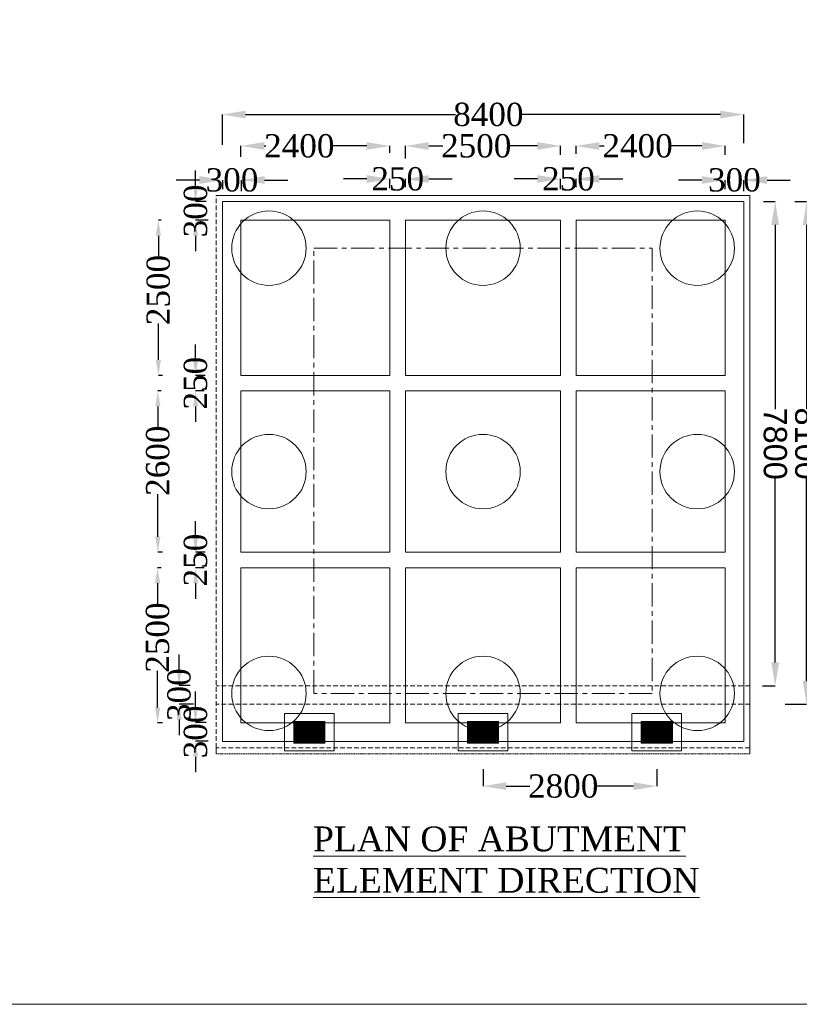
# Model space of a CAD drawing. Header units: millimetres. Extents: x 103078 to 28190236, y -3207472 to 320261.
# Tile 2 of 15: x 27903360 to 27953602, y -440868 to -377406. Entities that reach past the tile are written whole.
import ezdxf

# ---------------------------------------------------------------- set-up
doc = ezdxf.new("R2010")
doc.units = ezdxf.units.MM
doc.header["$LTSCALE"] = 60
doc.header["$MEASUREMENT"] = 0
doc.linetypes.add('CENTER', pattern=[2, 1.25, -0.25, 0.25, -0.25])
doc.linetypes.add('HIDDEN', pattern=[0.375, 0.25, -0.125])
doc.styles.add('PDF Arial Bold', font='times.ttf')
doc.dimstyles.get("Standard").update_dxf_attribs({"dimtxt": 400, "dimasz": 215, "dimexe": 0.18, "dimexo": 0.0625, "dimgap": 0.09, "dimtad": 0, "dimtih": 1, "dimtoh": 1, "dimdec": 0, "dimzin": 4, "dimdsep": 46, "dimtxsty": 'Standard', "dimblk": 'OPEN90', "dimcen": 0, "dimadec": 0, "dimazin": 1, "dimtfac": 1, "dimtdec": 0, "dimtix": 1, "dimtofl": 0, "dimtmove": 0, "dimatfit": 3, "dimldrblk": 'OPEN30', "dimfxl": 1, "dimtolj": 1, "dimtzin": 0, "dimarcsym": 0})

# ---------------------------------------------------------------- blocks, each defined once
blk = doc.blocks.new('*D6308')
at = {"color": 0, "linetype": 'Continuous', "lineweight": -2, "ltscale": 2, "transparency": 16777216}
for p, q in [((27947322, -387740), (27945822, -387740)), ((27948822, -388334), (27948822, -387740)), ((27950020, -388450), (27950020, -387740)), ((27951520, -387740), (27953020, -387740))]:
    blk.add_line(p, q, dxfattribs=at)
at = {"color": 0, "linetype": 'Continuous', "lineweight": 9, "ltscale": 2, "transparency": 16777216}
for points in [[(27947322, -387490), (27947322, -387990), (27948822, -387740)], [(27951520, -387490), (27951520, -387990), (27950020, -387740)]]:
    blk.add_solid(points, dxfattribs=at)
at = {"layer": 'Defpoints', "color": 0, "linetype": 'Continuous', "lineweight": 9, "ltscale": 2, "transparency": 16777216}
for p in [(27948822, -387740), (27948822, -388334), (27950020, -388450)]:
    blk.add_point(p, dxfattribs=at)
at = {"color": 0, "linetype": 'Continuous', "lineweight": 9, "ltscale": 2, "transparency": 16777216, "insert": (27949421, -387740), "char_height": 1500, "attachment_point": 5, "style": 'PDF Arial Bold'}
blk.add_mtext('\\A1;300', dxfattribs=at)
blk = doc.blocks.new('*D6309')
at = {"color": 0, "linetype": 'Continuous', "lineweight": -2, "ltscale": 2, "transparency": 16777216}
for p, q in [((27914946, -387740), (27913446, -387740)), ((27916446, -388334), (27916446, -387740)), ((27917644, -388450), (27917644, -387740)), ((27919144, -387740), (27920644, -387740))]:
    blk.add_line(p, q, dxfattribs=at)
at = {"color": 0, "linetype": 'Continuous', "lineweight": 9, "ltscale": 2, "transparency": 16777216}
for points in [[(27914946, -387490), (27914946, -387990), (27916446, -387740)], [(27919144, -387490), (27919144, -387990), (27917644, -387740)]]:
    blk.add_solid(points, dxfattribs=at)
at = {"layer": 'Defpoints', "color": 0, "linetype": 'Continuous', "lineweight": 9, "ltscale": 2, "transparency": 16777216}
for p in [(27916446, -387740), (27916446, -388334), (27917644, -388450)]:
    blk.add_point(p, dxfattribs=at)
at = {"color": 0, "linetype": 'Continuous', "lineweight": 9, "ltscale": 2, "transparency": 16777216, "insert": (27917045, -387740), "char_height": 1500, "attachment_point": 5, "style": 'PDF Arial Bold'}
blk.add_mtext('\\A1;300', dxfattribs=at)
blk = doc.blocks.new('*D6310')
at = {"color": 0, "linetype": 'Continuous', "lineweight": -2, "ltscale": 2, "transparency": 16777216}
for p, q in [((27936722, -387673), (27935222, -387673)), ((27938222, -388333), (27938222, -387673)), ((27939222, -388199), (27939222, -387673)), ((27940722, -387673), (27942222, -387673))]:
    blk.add_line(p, q, dxfattribs=at)
at = {"color": 0, "linetype": 'Continuous', "lineweight": 9, "ltscale": 2, "transparency": 16777216}
for points in [[(27936722, -387423), (27936722, -387923), (27938222, -387673)], [(27940722, -387423), (27940722, -387923), (27939222, -387673)]]:
    blk.add_solid(points, dxfattribs=at)
at = {"layer": 'Defpoints', "color": 0, "linetype": 'Continuous', "lineweight": 9, "ltscale": 2, "transparency": 16777216}
for p in [(27938222, -387673), (27938222, -388333), (27939222, -388199)]:
    blk.add_point(p, dxfattribs=at)
at = {"color": 0, "linetype": 'Continuous', "lineweight": 9, "ltscale": 2, "transparency": 16777216, "insert": (27938722, -387673), "char_height": 1500, "attachment_point": 5, "style": 'PDF Arial Bold'}
blk.add_mtext('\\A1;250', dxfattribs=at)
blk = doc.blocks.new('*D6311')
at = {"color": 0, "linetype": 'Continuous', "lineweight": -2, "ltscale": 2, "transparency": 16777216}
for p, q in [((27916422, -385476), (27916422, -383521)), ((27917922, -383521), (27931454, -383521)), ((27948522, -383521), (27935671, -383521)), ((27950022, -385373), (27950022, -383521))]:
    blk.add_line(p, q, dxfattribs=at)
at = {"color": 0, "linetype": 'Continuous', "lineweight": 9, "ltscale": 2, "transparency": 16777216}
for points in [[(27917922, -383271), (27917922, -383771), (27916422, -383521)], [(27948522, -383271), (27948522, -383771), (27950022, -383521)]]:
    blk.add_solid(points, dxfattribs=at)
at = {"layer": 'Defpoints', "color": 0, "linetype": 'Continuous', "lineweight": 9, "ltscale": 2, "transparency": 16777216}
for p in [(27916422, -383521), (27916422, -385476), (27950022, -385373)]:
    blk.add_point(p, dxfattribs=at)
at = {"color": 0, "linetype": 'Continuous', "lineweight": 9, "ltscale": 2, "transparency": 16777216, "insert": (27933562, -383521), "char_height": 1500, "attachment_point": 5, "style": 'PDF Arial Bold'}
blk.add_mtext('\\A1;8400', dxfattribs=at)
blk = doc.blocks.new('*D6312')
at = {"color": 0, "linetype": 'Continuous', "lineweight": -2, "ltscale": 2, "transparency": 16777216}
for p, q in [((27939222, -386049), (27939222, -385545)), ((27940722, -385545), (27941028, -385545)), ((27947322, -385545), (27945331, -385545)), ((27948822, -386122), (27948822, -385545))]:
    blk.add_line(p, q, dxfattribs=at)
at = {"color": 0, "linetype": 'Continuous', "lineweight": 9, "ltscale": 2, "transparency": 16777216}
for points in [[(27940722, -385295), (27940722, -385795), (27939222, -385545)], [(27947322, -385295), (27947322, -385795), (27948822, -385545)]]:
    blk.add_solid(points, dxfattribs=at)
at = {"layer": 'Defpoints', "color": 0, "linetype": 'Continuous', "lineweight": 9, "ltscale": 2, "transparency": 16777216}
for p in [(27939222, -385545), (27939222, -386049), (27948822, -386122)]:
    blk.add_point(p, dxfattribs=at)
at = {"color": 0, "linetype": 'Continuous', "lineweight": 9, "ltscale": 2, "transparency": 16777216, "insert": (27943180, -385545), "char_height": 1500, "attachment_point": 5, "style": 'PDF Arial Bold'}
blk.add_mtext('\\A1;2400', dxfattribs=at)
blk = doc.blocks.new('*D6313')
at = {"color": 0, "linetype": 'Continuous', "lineweight": -2, "ltscale": 2, "transparency": 16777216}
for p, q in [((27928222, -386356), (27928222, -385545)), ((27929722, -385545), (27930628, -385545)), ((27936722, -385545), (27934931, -385545)), ((27938222, -386112), (27938222, -385545))]:
    blk.add_line(p, q, dxfattribs=at)
at = {"color": 0, "linetype": 'Continuous', "lineweight": 9, "ltscale": 2, "transparency": 16777216}
for points in [[(27929722, -385295), (27929722, -385795), (27928222, -385545)], [(27936722, -385295), (27936722, -385795), (27938222, -385545)]]:
    blk.add_solid(points, dxfattribs=at)
at = {"layer": 'Defpoints', "color": 0, "linetype": 'Continuous', "lineweight": 9, "ltscale": 2, "transparency": 16777216}
for p in [(27928222, -385545), (27928222, -386356), (27938222, -386112)]:
    blk.add_point(p, dxfattribs=at)
at = {"color": 0, "linetype": 'Continuous', "lineweight": 9, "ltscale": 2, "transparency": 16777216, "insert": (27932780, -385545), "char_height": 1500, "attachment_point": 5, "style": 'PDF Arial Bold'}
blk.add_mtext('\\A1;2500', dxfattribs=at)
blk = doc.blocks.new('*D6314')
at = {"color": 0, "linetype": 'Continuous', "lineweight": -2, "ltscale": 2, "transparency": 16777216}
for p, q in [((27917622, -386235), (27917622, -385545)), ((27919122, -385545), (27919228, -385545)), ((27925722, -385545), (27923531, -385545)), ((27927222, -385988), (27927222, -385545))]:
    blk.add_line(p, q, dxfattribs=at)
at = {"color": 0, "linetype": 'Continuous', "lineweight": 9, "ltscale": 2, "transparency": 16777216}
for points in [[(27919122, -385295), (27919122, -385795), (27917622, -385545)], [(27925722, -385295), (27925722, -385795), (27927222, -385545)]]:
    blk.add_solid(points, dxfattribs=at)
at = {"layer": 'Defpoints', "color": 0, "linetype": 'Continuous', "lineweight": 9, "ltscale": 2, "transparency": 16777216}
for p in [(27917622, -385545), (27917622, -386235), (27927222, -385988)]:
    blk.add_point(p, dxfattribs=at)
at = {"color": 0, "linetype": 'Continuous', "lineweight": 9, "ltscale": 2, "transparency": 16777216, "insert": (27921380, -385545), "char_height": 1500, "attachment_point": 5, "style": 'PDF Arial Bold'}
blk.add_mtext('\\A1;2400', dxfattribs=at)
blk = doc.blocks.new('*D6315')
at = {"color": 0, "linetype": 'Continuous', "lineweight": -2, "ltscale": 2, "transparency": 16777216}
for p, q in [((27914694, -388133), (27914694, -387133)), ((27915385, -389133), (27914694, -389133)), ((27915500, -390333), (27914694, -390333)), ((27914694, -391333), (27914694, -392333))]:
    blk.add_line(p, q, dxfattribs=at)
at = {"color": 0, "linetype": 'Continuous', "lineweight": 9, "ltscale": 2, "transparency": 16777216}
for points in [[(27914528, -388133), (27914861, -388133), (27914694, -389133)], [(27914528, -391333), (27914861, -391333), (27914694, -390333)]]:
    blk.add_solid(points, dxfattribs=at)
at = {"layer": 'Defpoints', "color": 0, "linetype": 'Continuous', "lineweight": 9, "ltscale": 2, "transparency": 16777216}
for p in [(27915385, -389133), (27914694, -390333), (27915500, -390333)]:
    blk.add_point(p, dxfattribs=at)
at = {"color": 0, "linetype": 'Continuous', "lineweight": 9, "ltscale": 2, "transparency": 16777216, "insert": (27914694, -389733), "char_height": 1500, "attachment_point": 5, "rotation": 90, "style": 'PDF Arial Bold'}
blk.add_mtext('\\A1;300', dxfattribs=at)
blk = doc.blocks.new('*D6316')
at = {"color": 0, "linetype": 'Continuous', "lineweight": -2, "ltscale": 2, "transparency": 16777216}
for p, q in [((27914694, -421713), (27914694, -420713)), ((27915385, -422713), (27914694, -422713)), ((27915500, -423913), (27914694, -423913)), ((27914694, -424913), (27914694, -425913))]:
    blk.add_line(p, q, dxfattribs=at)
at = {"color": 0, "linetype": 'Continuous', "lineweight": 9, "ltscale": 2, "transparency": 16777216}
for points in [[(27914528, -421713), (27914861, -421713), (27914694, -422713)], [(27914528, -424913), (27914861, -424913), (27914694, -423913)]]:
    blk.add_solid(points, dxfattribs=at)
at = {"layer": 'Defpoints', "color": 0, "linetype": 'Continuous', "lineweight": 9, "ltscale": 2, "transparency": 16777216}
for p in [(27915385, -422713), (27914694, -423913), (27915500, -423913)]:
    blk.add_point(p, dxfattribs=at)
at = {"color": 0, "linetype": 'Continuous', "lineweight": 9, "ltscale": 2, "transparency": 16777216, "insert": (27914694, -423313), "char_height": 1500, "attachment_point": 5, "rotation": 90, "style": 'PDF Arial Bold'}
blk.add_mtext('\\A1;300', dxfattribs=at)
blk = doc.blocks.new('*D6317')
at = {"color": 0, "linetype": 'Continuous', "lineweight": -2, "ltscale": 2, "transparency": 16777216}
for p, q in [((27914694, -399333), (27914694, -398333)), ((27915308, -400333), (27914694, -400333)), ((27915250, -401333), (27914694, -401333)), ((27914694, -402333), (27914694, -403333))]:
    blk.add_line(p, q, dxfattribs=at)
at = {"color": 0, "linetype": 'Continuous', "lineweight": 9, "ltscale": 2, "transparency": 16777216}
for points in [[(27914528, -399333), (27914861, -399333), (27914694, -400333)], [(27914528, -402333), (27914861, -402333), (27914694, -401333)]]:
    blk.add_solid(points, dxfattribs=at)
at = {"layer": 'Defpoints', "color": 0, "linetype": 'Continuous', "lineweight": 9, "ltscale": 2, "transparency": 16777216}
for p in [(27915308, -400333), (27914694, -401333), (27915250, -401333)]:
    blk.add_point(p, dxfattribs=at)
at = {"color": 0, "linetype": 'Continuous', "lineweight": 9, "ltscale": 2, "transparency": 16777216, "insert": (27914694, -400833), "char_height": 1500, "attachment_point": 5, "rotation": 90, "style": 'PDF Arial Bold'}
blk.add_mtext('\\A1;250', dxfattribs=at)
blk = doc.blocks.new('*D6318')
at = {"color": 0, "linetype": 'Continuous', "lineweight": -2, "ltscale": 2, "transparency": 16777216}
for p, q in [((27914694, -410733), (27914694, -409733)), ((27915308, -411733), (27914694, -411733)), ((27915250, -412733), (27914694, -412733)), ((27914694, -413733), (27914694, -414733))]:
    blk.add_line(p, q, dxfattribs=at)
at = {"color": 0, "linetype": 'Continuous', "lineweight": 9, "ltscale": 2, "transparency": 16777216}
for points in [[(27914528, -410733), (27914861, -410733), (27914694, -411733)], [(27914528, -413733), (27914861, -413733), (27914694, -412733)]]:
    blk.add_solid(points, dxfattribs=at)
at = {"layer": 'Defpoints', "color": 0, "linetype": 'Continuous', "lineweight": 9, "ltscale": 2, "transparency": 16777216}
for p in [(27915308, -411733), (27914694, -412733), (27915250, -412733)]:
    blk.add_point(p, dxfattribs=at)
at = {"color": 0, "linetype": 'Continuous', "lineweight": 9, "ltscale": 2, "transparency": 16777216, "insert": (27914694, -412233), "char_height": 1500, "attachment_point": 5, "rotation": 90, "style": 'PDF Arial Bold'}
blk.add_mtext('\\A1;250', dxfattribs=at)
blk = doc.blocks.new('*D6319')
at = {"color": 0, "linetype": 'Continuous', "lineweight": -2, "ltscale": 2, "transparency": 16777216}
for p, q in [((27912474, -390333), (27912296, -390333)), ((27912296, -391333), (27912296, -392680)), ((27912296, -399333), (27912296, -396983)), ((27912557, -400333), (27912296, -400333))]:
    blk.add_line(p, q, dxfattribs=at)
at = {"color": 0, "linetype": 'Continuous', "lineweight": 9, "ltscale": 2, "transparency": 16777216}
for points in [[(27912129, -391333), (27912463, -391333), (27912296, -390333)], [(27912129, -399333), (27912463, -399333), (27912296, -400333)]]:
    blk.add_solid(points, dxfattribs=at)
at = {"layer": 'Defpoints', "color": 0, "linetype": 'Continuous', "lineweight": 9, "ltscale": 2, "transparency": 16777216}
for p in [(27912296, -390333), (27912474, -390333), (27912557, -400333)]:
    blk.add_point(p, dxfattribs=at)
at = {"color": 0, "linetype": 'Continuous', "lineweight": 9, "ltscale": 2, "transparency": 16777216, "insert": (27912296, -394832), "char_height": 1500, "attachment_point": 5, "rotation": 90, "style": 'PDF Arial Bold'}
blk.add_mtext('\\A1;2500', dxfattribs=at)
blk = doc.blocks.new('*D6320')
at = {"color": 0, "linetype": 'Continuous', "lineweight": -2, "ltscale": 2, "transparency": 16777216}
for p, q in [((27912474, -401333), (27912261, -401333)), ((27912262, -402333), (27912262, -403680)), ((27912262, -410733), (27912262, -407983)), ((27912557, -411733), (27912261, -411733))]:
    blk.add_line(p, q, dxfattribs=at)
at = {"color": 0, "linetype": 'Continuous', "lineweight": 9, "ltscale": 2, "transparency": 16777216}
for points in [[(27912095, -402333), (27912428, -402333), (27912262, -401333)], [(27912095, -410733), (27912428, -410733), (27912262, -411733)]]:
    blk.add_solid(points, dxfattribs=at)
at = {"layer": 'Defpoints', "color": 0, "linetype": 'Continuous', "lineweight": 9, "ltscale": 2, "transparency": 16777216}
for p in [(27912262, -401333), (27912474, -401333), (27912557, -411733)]:
    blk.add_point(p, dxfattribs=at)
at = {"color": 0, "linetype": 'Continuous', "lineweight": 9, "ltscale": 2, "transparency": 16777216, "insert": (27912262, -405832), "char_height": 1500, "attachment_point": 5, "rotation": 90, "style": 'PDF Arial Bold'}
blk.add_mtext('\\A1;2600', dxfattribs=at)
blk = doc.blocks.new('*D6321')
at = {"color": 0, "linetype": 'Continuous', "lineweight": -2, "ltscale": 2, "transparency": 16777216}
for p, q in [((27912474, -412733), (27912247, -412733)), ((27912248, -413733), (27912248, -415080)), ((27912248, -421733), (27912248, -419383)), ((27912557, -422733), (27912247, -422733))]:
    blk.add_line(p, q, dxfattribs=at)
at = {"color": 0, "linetype": 'Continuous', "lineweight": 9, "ltscale": 2, "transparency": 16777216}
for points in [[(27912081, -413733), (27912414, -413733), (27912248, -412733)], [(27912081, -421733), (27912414, -421733), (27912248, -422733)]]:
    blk.add_solid(points, dxfattribs=at)
at = {"layer": 'Defpoints', "color": 0, "linetype": 'Continuous', "lineweight": 9, "ltscale": 2, "transparency": 16777216}
for p in [(27912248, -412733), (27912474, -412733), (27912557, -422733)]:
    blk.add_point(p, dxfattribs=at)
at = {"color": 0, "linetype": 'Continuous', "lineweight": 9, "ltscale": 2, "transparency": 16777216, "insert": (27912248, -417232), "char_height": 1500, "attachment_point": 5, "rotation": 90, "style": 'PDF Arial Bold'}
blk.add_mtext('\\A1;2500', dxfattribs=at)
blk = doc.blocks.new('*D6322')
at = {"color": 0, "linetype": 'Continuous', "lineweight": -2, "ltscale": 2, "transparency": 16777216}
for p, q in [((27951290, -389133), (27952048, -389133)), ((27952048, -390633), (27952048, -402501)), ((27952048, -418833), (27952048, -406964)), ((27951235, -420333), (27952048, -420333))]:
    blk.add_line(p, q, dxfattribs=at)
at = {"color": 0, "linetype": 'Continuous', "lineweight": 9, "ltscale": 2, "transparency": 16777216}
for points in [[(27951798, -390633), (27952298, -390633), (27952048, -389133)], [(27951798, -418833), (27952298, -418833), (27952048, -420333)]]:
    blk.add_solid(points, dxfattribs=at)
at = {"layer": 'Defpoints', "color": 0, "linetype": 'Continuous', "lineweight": 9, "ltscale": 2, "transparency": 16777216}
for p in [(27951290, -389133), (27951235, -420333), (27952048, -420333)]:
    blk.add_point(p, dxfattribs=at)
at = {"color": 0, "linetype": 'Continuous', "lineweight": 9, "ltscale": 2, "transparency": 16777216, "insert": (27952048, -404733), "char_height": 1500, "attachment_point": 5, "rotation": 270, "style": 'PDF Arial Bold'}
blk.add_mtext('\\A1;{\\fArial|b0|i0|c0|p34;7800}', dxfattribs=at)
blk = doc.blocks.new('*D6324')
at = {"color": 0, "linetype": 'Continuous', "lineweight": -2, "ltscale": 2, "transparency": 16777216}
for p, q in [((27953316, -389133), (27954074, -389133)), ((27954074, -390633), (27954074, -402494)), ((27954074, -420033), (27954074, -406971)), ((27952683, -421533), (27954074, -421533))]:
    blk.add_line(p, q, dxfattribs=at)
at = {"color": 0, "linetype": 'Continuous', "lineweight": 9, "ltscale": 2, "transparency": 16777216}
for points in [[(27953824, -390633), (27954324, -390633), (27954074, -389133)], [(27953824, -420033), (27954324, -420033), (27954074, -421533)]]:
    blk.add_solid(points, dxfattribs=at)
at = {"layer": 'Defpoints', "color": 0, "linetype": 'Continuous', "lineweight": 9, "ltscale": 2, "transparency": 16777216}
for p in [(27953316, -389133), (27952683, -421533), (27954074, -421533)]:
    blk.add_point(p, dxfattribs=at)
at = {"color": 0, "linetype": 'Continuous', "lineweight": 9, "ltscale": 2, "transparency": 16777216, "insert": (27954074, -404733), "char_height": 1500, "attachment_point": 5, "rotation": 270, "style": 'PDF Arial Bold'}
blk.add_mtext('\\A1;{\\fArial|b0|i0|c0|p34;8100}', dxfattribs=at)
blk = doc.blocks.new('*D6325')
at = {"color": 0, "linetype": 'Continuous', "lineweight": -2, "ltscale": 2, "transparency": 16777216}
for p, q in [((27933220, -425712), (27933220, -426808)), ((27944420, -425712), (27944420, -426808)), ((27934720, -426808), (27936235, -426808)), ((27942920, -426808), (27940538, -426808))]:
    blk.add_line(p, q, dxfattribs=at)
at = {"color": 0, "linetype": 'Continuous', "lineweight": 9, "ltscale": 2, "transparency": 16777216}
for points in [[(27934720, -426558), (27934720, -427058), (27933220, -426808)], [(27942920, -426558), (27942920, -427058), (27944420, -426808)]]:
    blk.add_solid(points, dxfattribs=at)
at = {"layer": 'Defpoints', "color": 0, "linetype": 'Continuous', "lineweight": 9, "ltscale": 2, "transparency": 16777216}
for p in [(27933220, -425711), (27944420, -425711), (27933220, -426808)]:
    blk.add_point(p, dxfattribs=at)
at = {"color": 0, "linetype": 'Continuous', "lineweight": 9, "ltscale": 2, "transparency": 16777216, "insert": (27938387, -426808), "char_height": 1500, "attachment_point": 5, "style": 'PDF Arial Bold'}
blk.add_mtext('\\A1;2800', dxfattribs=at)
blk = doc.blocks.new('*D6326')
at = {"color": 0, "linetype": 'Continuous', "lineweight": -2, "ltscale": 2, "transparency": 16777216}
for p, q in [((27913633, -419313), (27913633, -418313)), ((27914347, -420313), (27913633, -420313)), ((27914567, -421513), (27913633, -421513)), ((27913633, -422513), (27913633, -423513))]:
    blk.add_line(p, q, dxfattribs=at)
at = {"color": 0, "linetype": 'Continuous', "lineweight": 9, "ltscale": 2, "transparency": 16777216}
for points in [[(27913467, -419313), (27913800, -419313), (27913633, -420313)], [(27913467, -422513), (27913800, -422513), (27913633, -421513)]]:
    blk.add_solid(points, dxfattribs=at)
at = {"layer": 'Defpoints', "color": 0, "linetype": 'Continuous', "lineweight": 9, "ltscale": 2, "transparency": 16777216}
for p in [(27914347, -420313), (27913633, -421513), (27914567, -421513)]:
    blk.add_point(p, dxfattribs=at)
at = {"color": 0, "linetype": 'Continuous', "lineweight": 9, "ltscale": 2, "transparency": 16777216, "insert": (27913633, -420913), "char_height": 1500, "attachment_point": 5, "rotation": 90, "style": 'PDF Arial Bold'}
blk.add_mtext('\\A1;300', dxfattribs=at)
blk = doc.blocks.new('*D6327')
at = {"color": 0, "linetype": 'Continuous', "lineweight": -2, "ltscale": 2, "transparency": 16777216}
for p, q in [((27925722, -387673), (27924222, -387673)), ((27927222, -388269), (27927222, -387673)), ((27928222, -388199), (27928222, -387673)), ((27929722, -387673), (27931222, -387673))]:
    blk.add_line(p, q, dxfattribs=at)
at = {"color": 0, "linetype": 'Continuous', "lineweight": 9, "ltscale": 2, "transparency": 16777216}
for points in [[(27925722, -387423), (27925722, -387923), (27927222, -387673)], [(27929722, -387423), (27929722, -387923), (27928222, -387673)]]:
    blk.add_solid(points, dxfattribs=at)
at = {"layer": 'Defpoints', "color": 0, "linetype": 'Continuous', "lineweight": 9, "ltscale": 2, "transparency": 16777216}
for p in [(27927222, -387673), (27927222, -388269), (27928222, -388199)]:
    blk.add_point(p, dxfattribs=at)
at = {"color": 0, "linetype": 'Continuous', "lineweight": 9, "ltscale": 2, "transparency": 16777216, "insert": (27927722, -387673), "char_height": 1500, "attachment_point": 5, "style": 'PDF Arial Bold'}
blk.add_mtext('\\A1;250', dxfattribs=at)

msp = doc.modelspace()

# ---------------------------------------------------------------- hatches: boundary and pattern name
at = {"linetype": 'Continuous', "lineweight": 9, "ltscale": 2}
h = msp.add_hatch(dxfattribs=at)
h.set_pattern_fill('ANSI31', scale=4, angle=90)
h.set_pattern_definition([(135, (27239485.69157, -86495748.6187), (-0.3535533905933, -0.3535533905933), [])])
h.paths.add_polyline_path([(27921019.7, -422632.6), (27921019.7, -424032.6), (27923019.7, -424032.6), (27923019.7, -422632.6)])
h = msp.add_hatch(dxfattribs=at)
h.set_pattern_fill('ANSI31', scale=4, angle=90)
h.set_pattern_definition([(135, (27250685.69157, -86495748.6187), (-0.3535533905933, -0.3535533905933), [])])
h.paths.add_polyline_path([(27932219.7, -422632.6), (27932219.7, -424032.6), (27934219.7, -424032.6), (27934219.7, -422632.6)])
h = msp.add_hatch(dxfattribs=at)
h.set_pattern_fill('ANSI31', scale=4, angle=90)
h.set_pattern_definition([(135, (27261885.69157, -86495748.6187), (-0.3535533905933, -0.3535533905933), [])])
h.paths.add_polyline_path([(27943419.7, -422632.6), (27943419.7, -424032.6), (27945419.7, -424032.6), (27945419.7, -422632.6)])

# ---------------------------------------------------------------- linework, layer by layer
at = {"color": 7, "linetype": 'Continuous', "lineweight": 9, "ltscale": 2}
for p, q in [((27950421.7, -388732.6), (27916021.7, -388732.6)), ((27950421.7, -424332.6), (27950421.7, -388732.6)), ((27916421.7, -389132.6), (27916421.7, -423932.6)), ((27950021.7, -389132.6), (27916421.7, -389132.6)), ((27950021.7, -389132.6), (27950021.7, -423932.6)), ((27920419.7, -424532.6), (27920419.7, -422132.6)), ((27920419.7, -422132.6), (27923619.7, -422132.6)), ((27921019.7, -424032.6), (27921019.7, -422632.6)), ((27921019.7, -422632.6), (27923019.7, -422632.6)), ((27923019.7, -422632.6), (27923019.7, -424032.6)), ((27923619.7, -422132.6), (27923619.7, -424532.6)), ((27931619.7, -424532.6), (27931619.7, -422132.6)), ((27931619.7, -422132.6), (27934819.7, -422132.6)), ((27932219.7, -424032.6), (27932219.7, -422632.6)), ((27932219.7, -422632.6), (27934219.7, -422632.6)), ((27934219.7, -422632.6), (27934219.7, -424032.6)), ((27934819.7, -422132.6), (27934819.7, -424532.6)), ((27942819.7, -424532.6), (27942819.7, -422132.6)), ((27942819.7, -422132.6), (27946019.7, -422132.6)), ((27943419.7, -424032.6), (27943419.7, -422632.6)), ((27943419.7, -422632.6), (27945419.7, -422632.6)), ((27945419.7, -422632.6), (27945419.7, -424032.6)), ((27946019.7, -422132.6), (27946019.7, -424532.6)), ((27916021.7, -424332.6), (27916021.7, -424732.6)), ((27950021.7, -423932.6), (27916421.7, -423932.6)), ((27923619.7, -424532.6), (27920419.7, -424532.6)), ((27923019.7, -424032.6), (27921019.7, -424032.6)), ((27934819.7, -424532.6), (27931619.7, -424532.6)), ((27934219.7, -424032.6), (27932219.7, -424032.6)), ((27946019.7, -424532.6), (27942819.7, -424532.6)), ((27945419.7, -424032.6), (27943419.7, -424032.6)), ((27950421.7, -424332.6), (27950421.7, -424732.6))]:
    msp.add_line(p, q, dxfattribs=at)
at = {"color": 7, "linetype": 'HIDDEN', "lineweight": 9, "ltscale": 20}
for p, q in [((27916021.7, -424332.6), (27916021.7, -388732.6)), ((27950421.7, -420332.6), (27916021.7, -420332.6)), ((27950421.7, -421532.6), (27916021.7, -421532.6)), ((27950421.7, -424332.6), (27916021.7, -424332.6))]:
    msp.add_line(p, q, dxfattribs=at)
at = {"color": 7, "linetype": 'Continuous', "lineweight": 9}
for p, q in [((27916421.7, -423332.6), (27916421.7, -389132.6)), ((27917621.7, -390332.6), (27920734.2, -390332.6)), ((27917621.7, -400332.6), (27917621.7, -390332.6)), ((27920734.2, -390332.6), (27927221.7, -390332.6)), ((27927221.7, -400332.6), (27927221.7, -390332.6)), ((27928221.7, -390332.6), (27934809.1, -390332.6)), ((27928221.7, -400332.6), (27928221.7, -390332.6)), ((27934809.1, -390332.6), (27938221.7, -390332.6)), ((27938221.7, -400332.6), (27938221.7, -390332.6)), ((27939221.7, -390332.6), (27948821.7, -390332.6)), ((27939221.7, -400332.6), (27939221.7, -390332.6)), ((27948821.7, -400332.6), (27948821.7, -390332.6)), ((27917621.7, -400332.6), (27927221.7, -400332.6)), ((27928221.7, -400332.6), (27938221.7, -400332.6)), ((27939221.7, -400332.6), (27948821.7, -400332.6)), ((27917621.7, -401332.6), (27927221.7, -401332.6)), ((27917621.7, -411732.6), (27917621.7, -401332.6)), ((27927221.7, -411732.6), (27927221.7, -401332.6)), ((27928221.7, -401332.6), (27938221.7, -401332.6)), ((27928221.7, -411732.6), (27928221.7, -401332.6)), ((27938221.7, -411732.6), (27938221.7, -401332.6)), ((27939221.7, -401332.6), (27948821.7, -401332.6)), ((27939221.7, -411732.6), (27939221.7, -401332.6)), ((27948821.7, -411732.6), (27948821.7, -401332.6)), ((27917621.7, -411732.6), (27927221.7, -411732.6)), ((27928221.7, -411732.6), (27938221.7, -411732.6)), ((27939221.7, -411732.6), (27948821.7, -411732.6)), ((27917621.7, -412732.6), (27927221.7, -412732.6)), ((27917621.7, -422732.6), (27917621.7, -412732.6)), ((27927221.7, -422732.6), (27927221.7, -412732.6)), ((27928221.7, -412732.6), (27938221.7, -412732.6)), ((27928221.7, -422732.6), (27928221.7, -412732.6)), ((27938221.7, -422732.6), (27938221.7, -412732.6)), ((27939221.7, -412732.6), (27948821.7, -412732.6)), ((27939221.7, -422732.6), (27939221.7, -412732.6)), ((27948821.7, -422732.6), (27948821.7, -412732.6)), ((27917621.7, -422732.6), (27927221.7, -422732.6)), ((27928221.7, -422732.6), (27938221.7, -422732.6)), ((27939221.7, -422732.6), (27948821.7, -422732.6))]:
    msp.add_line(p, q, dxfattribs=at)
at = {"color": 7, "linetype": 'CENTER', "lineweight": 9, "ltscale": 20}
for p, q in [((27922321.7, -420830.6), (27922321.7, -392132.6)), ((27922321.7, -392132.6), (27944121.7, -392132.6)), ((27944121.7, -392132.6), (27944121.7, -420830.6)), ((27944121.7, -420830.6), (27922321.7, -420830.6))]:
    msp.add_line(p, q, dxfattribs=at)
at = {"color": 7, "linetype": 'HIDDEN', "lineweight": 9, "ltscale": 5}
msp.add_line((27950421.7, -424732.6), (27916021.7, -424732.6), dxfattribs=at)
at = {"color": 7, "linetype": 'Continuous', "lineweight": 9, "ltscale": 2}
msp.add_lwpolyline([(28190236.3, -440868.5), (27853119.3, -440868.5), (27853119.3, -200975.5), (28190236.3, -200975.5)], close=True, dxfattribs=at)
for centre in [(27919421.7, -392132.6), (27933221.7, -392132.6), (27947021.7, -392132.6), (27919421.7, -406532.6), (27933221.7, -406532.6), (27947021.7, -406532.6), (27919421.7, -420830.6), (27933221.7, -420830.6), (27947021.7, -420830.6)]:
    msp.add_circle(centre, 2400, dxfattribs=at)

# ---------------------------------------------------------------- texts
at = {"linetype": 'Continuous', "lineweight": 9, "insert": (27922266, -429406.9), "char_height": 1600, "width": 31874.716, "attachment_point": 1}
msp.add_mtext('{\\fTimes New Roman|b0|i0|c0|p18;\\LPLAN OF ABUTMENT ELEMENT DIRECTION\\Fitalicc|c0; }', dxfattribs=at)

# ---------------------------------------------------------------- dimensions: what is measured, and where the dimension line sits
at = {"color": 7, "linetype": 'Continuous', "lineweight": 9, "ltscale": 2}
dim = msp.add_linear_dim(base=(27916421.7, -383520.9), p1=(27950021.7, -385372.9), p2=(27916421.7, -385476.4), angle=180, text='8400', dimstyle='Standard', override={"dimtxt": 1500, "dimasz": 1500, "dimtxsty": 'PDF Arial Bold', "dimfxl": 300}, dxfattribs=at)
dim.commit()
dim.dimension.update_dxf_attribs({"geometry": '*D6311', "text_midpoint": (27933562.3, -383520.9), "dimtype": 160})
for base, p1, p2, text, picture, middle in [((27917621.7, -385544.9), (27927221.7, -385988), (27917621.7, -386234.9), '2400', '*D6314', (27921379.7, -385544.9)), ((27928221.7, -385544.9), (27938221.7, -386112), (27928221.7, -386355.6), '2500', '*D6313', (27932779.7, -385544.9)), ((27939221.7, -385544.9), (27948821.7, -386122.3), (27939221.7, -386049.5), '2400', '*D6312', (27943179.7, -385544.9)), ((27916445.7, -387740.4), (27917643.7, -388450.5), (27916445.7, -388334.4), '300', '*D6309', (27917044.7, -387740.4)), ((27927221.7, -387673.4), (27928221.7, -388198.6), (27927221.7, -388268.9), '250', '*D6327', (27927721.7, -387673.4)), ((27938221.7, -387673.4), (27939221.7, -388198.6), (27938221.7, -388333.4), '250', '*D6310', (27938721.7, -387673.4)), ((27948821.7, -387740.4), (27950019.7, -388450.5), (27948821.7, -388334.4), '300', '*D6308', (27949420.7, -387740.4)), ((27933219.7, -426808.3), (27944419.7, -425711.4), (27933219.7, -425711.4), '2800', '*D6325', (27938386.6, -426808.3))]:
    dim = msp.add_linear_dim(base=base, p1=p1, p2=p2, text=text, dimstyle='Standard', override={"dimtxt": 1500, "dimasz": 1500, "dimtxsty": 'PDF Arial Bold', "dimfxl": 300}, dxfattribs=at)
    dim.commit()
    dim.dimension.update_dxf_attribs({"geometry": picture, "text_midpoint": middle, "dimtype": 160})
for base, p1, p2, text, picture, middle in [((27914694.3, -390332.6), (27915384.8, -389132.6), (27915500.3, -390332.6), '300', '*D6315', (27914694.3, -389732.6)), ((27914694.3, -401332.6), (27915308.3, -400332.6), (27915250.3, -401332.6), '250', '*D6317', (27914694.3, -400832.6)), ((27914694.3, -412732.6), (27915308.3, -411732.6), (27915250.3, -412732.6), '250', '*D6318', (27914694.3, -412232.6)), ((27914694.3, -423912.6), (27915384.8, -422712.6), (27915500.3, -423912.6), '300', '*D6316', (27914694.3, -423312.6))]:
    dim = msp.add_linear_dim(base=base, p1=p1, p2=p2, angle=270, text=text, dimstyle='Standard', override={"dimtxt": 1500, "dimasz": 1000, "dimtxsty": 'PDF Arial Bold', "dimfxl": 300}, dxfattribs=at)
    dim.commit()
    dim.dimension.update_dxf_attribs({"geometry": picture, "text_midpoint": middle, "text_rotation": 90})
for base, p1, p2, text, override, picture, middle, turn in [((27952047.7, -420332.6), (27951289.7, -389132.6), (27951234.9, -420332.6), '{\\fArial|b0|i0|c0|p34;7800}', {"dimtxt": 1500, "dimasz": 1500, "dimtxsty": 'PDF Arial Bold', "dimfxl": 300}, '*D6322', (27952047.7, -404732.6), 270), ((27954074.1, -421532.6), (27953316.1, -389132.6), (27952682.7, -421532.6), '{\\fArial|b0|i0|c0|p34;8100}', {"dimtxt": 1500, "dimasz": 1500, "dimtxsty": 'PDF Arial Bold', "dimfxl": 300}, '*D6324', (27954074.1, -404732.6), 270), ((27912296.1, -390332.6), (27912557.3, -400332.6), (27912474.5, -390332.6), '2500', {"dimtxt": 1500, "dimasz": 1000, "dimtxsty": 'PDF Arial Bold', "dimfxl": 300}, '*D6319', (27912296.1, -394831.6), 90), ((27912261.6, -401332.6), (27912557.3, -411732.6), (27912474.5, -401332.6), '2600', {"dimtxt": 1500, "dimasz": 1000, "dimtxsty": 'PDF Arial Bold', "dimfxl": 300}, '*D6320', (27912261.6, -405831.6), 90), ((27912247.6, -412732.6), (27912557.3, -422732.6), (27912474.5, -412732.6), '2500', {"dimtxt": 1500, "dimasz": 1000, "dimtxsty": 'PDF Arial Bold', "dimfxl": 300}, '*D6321', (27912247.6, -417231.6), 90), ((27913633.4, -421512.6), (27914346.9, -420312.6), (27914566.7, -421512.6), '300', {"dimtxt": 1500, "dimasz": 1000, "dimtxsty": 'PDF Arial Bold', "dimfxl": 300}, '*D6326', (27913633.4, -420912.6), 90)]:
    dim = msp.add_linear_dim(base=base, p1=p1, p2=p2, angle=270, text=text, dimstyle='Standard', override=override, dxfattribs=at)
    dim.commit()
    dim.dimension.update_dxf_attribs({"geometry": picture, "text_midpoint": middle, "dimtype": 160, "text_rotation": turn})

doc.saveas('drawing.dxf')
